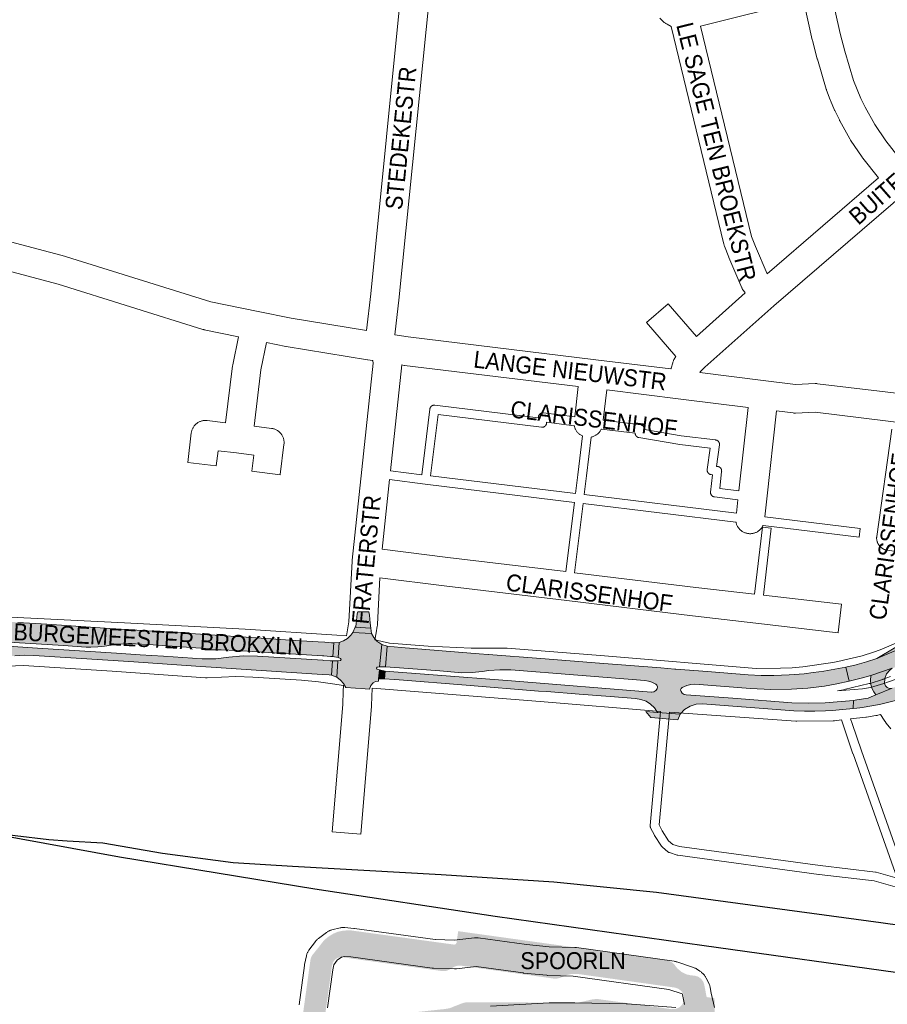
# Paper-space layout 'Layout1' of a CAD drawing. Header units: metres. Extents: x 123097 to 144122, y 392739 to 407589.
# Tile 231 of 256: x 133553 to 133947, y 396881 to 397327. Entities that reach past the tile are written whole.
import ezdxf
from ezdxf.enums import TextEntityAlignment as Align

# ---------------------------------------------------------------- set-up
doc = ezdxf.new("R2010")
doc.units = ezdxf.units.M
doc.header["$MEASUREMENT"] = 0
for name, color, linetype, lineweight in [('gs-anno-wegen algemeen tekst', 7, 'Continuous', 0), ('gs-knt-paden', 7, 'Continuous', 0), ('gs-knt-spoorlijn', 7, 'Continuous', 30), ('gs-knt-wegen algemeen', 7, 'Continuous', 0), ('ir-ARC-asfalt-hoofdwegen-te inspecteren', 5, 'Continuous', 0), ('ir-ARC-beton-hoofdwegen-te inspecteren', 253, 'Continuous', 0)]:
    doc.layers.add(name, color=color, linetype=linetype, lineweight=lineweight)
doc.styles.add('Style-Arial', font='arial.ttf')

psp = doc.layouts.get("Layout1")

# ---------------------------------------------------------------- hatches: boundary and pattern name
at = {"layer": 'ir-ARC-asfalt-hoofdwegen-te inspecteren', "linetype": 'Continuous', "lineweight": 13}
for points in [[(133939.543, 397029.882), (133949.203, 397033.097), (133949.76, 397033.282), (133958.866, 397037.085), (133964.786, 397039.631), (133980.463, 397046.423), (133981.467, 397046.785), (133988.227, 397049.135), (133990.155, 397049.587), (133992.127, 397049.774), (133991.935, 397050.255), (133994.968, 397051.075), (133998.125, 397051.179), (134004.67, 397052.888), (134008.948, 397053.691), (134013.972, 397054.101), (134020.311, 397054.338), (134026.654, 397054.31), (134030.836, 397053.933), (134033.193, 397053.721), (134046.593, 397051.949), (134083.653, 397046.934), (134102.296, 397044.405), (134175.954, 397034.393), (134178.899, 397033.635), (134179.836, 397033.312), (134180.851, 397039.989), (134179.81, 397040.109), (134176.885, 397040.48), (134172.99, 397040.996), (134167.98, 397041.67), (134163.25, 397042.338), (134153.086, 397043.742), (134122.466, 397047.912), (134107.156, 397049.942), (134043.911, 397058.605), (134035.544, 397059.698), (134026.477, 397060.731), (134017.467, 397060.992), (134008.466, 397060.494), (133999.54, 397059.239), (133988.492, 397057.032), (133942.286, 397037.519), (133937.508, 397036.083), (133933.355, 397034.885), (133932.842, 397034.749), (133928.094, 397033.678), (133929.604, 397027.201), (133934.586, 397028.397), (133935.716, 397028.782)], [(133705.562, 397051.942), (133705.475, 397051.759), (133712.534, 397051.368), (133712.264, 397053.557), (133711.847, 397057.24), (133711.626, 397058.68), (133706.594, 397058.767), (133706.387, 397057.765), (133705.818, 397053.235), (133705.684, 397052.219), (133705.644, 397052.07)], [(133950.143, 397042.25), (133942.286, 397037.519), (133988.492, 397057.032), (133976.354, 397054.608), (133958.917, 397047.066), (133956.014, 397045.786)], [(133792.441, 397022.498), (133807.07, 397021.36), (133821.24, 397020.285), (133832.739, 397019.343), (133835.163, 397019.005), (133837.459, 397018.16), (133839.524, 397016.846), (133841.262, 397015.122), (133842.593, 397013.069), (133852.934, 397012.351), (133854.975, 397014.393), (133857.438, 397015.9), (133860.185, 397016.79), (133863.064, 397017.011), (133900.621, 397014.138), (133904.602, 397013.81), (133909.332, 397013.591), (133914.068, 397013.594), (133918.879, 397013.818), (133921.99, 397014.018), (133926.769, 397014.399), (133931.541, 397014.818), (133931.66, 397018.551), (133918.824, 397017.467), (133911.238, 397017.203), (133903.65, 397017.416), (133876.922, 397019.511), (133855.685, 397021.123), (133854.726, 397021.266), (133853.897, 397021.769), (133853.328, 397022.555), (133853.207, 397022.899), (133853.14, 397023.254), (133853.339, 397023.96), (133853.889, 397024.446), (133856.047, 397025.369), (133857.842, 397025.755), (133859.676, 397025.833), (133884.934, 397023.893), (133894.179, 397023.479), (133903.431, 397023.666), (133910.963, 397024.119), (133918.449, 397025.059), (133924.047, 397026.021), (133929.604, 397027.201), (133928.094, 397033.678), (133918.19, 397031.822), (133915.85, 397031.462), (133913.383, 397031.137), (133909.234, 397030.635), (133902.375, 397030.12), (133895.501, 397029.863), (133889.654, 397029.866), (133883.815, 397030.174), (133865.383, 397031.615), (133850.939, 397032.709), (133850.542, 397032.752), (133844.234, 397033.239), (133816.315, 397035.414), (133789.652, 397037.525), (133765.909, 397039.361), (133765.742, 397039.374), (133761.638, 397039.701), (133726.345, 397042.51), (133719.976, 397043.102), (133719.168, 397033.797), (133725.556, 397033.33), (133743.891, 397031.945), (133753.804, 397031.092), (133758.478, 397031.193), (133763.13, 397031.65), (133766.126, 397032.076), (133771.11, 397032.457), (133776.108, 397032.373), (133836.907, 397027.58), (133838.55, 397027.269), (133840.138, 397026.746), (133841.035, 397026.343), (133841.903, 397025.869), (133842.416, 397025.4), (133842.667, 397024.752), (133842.461, 397023.807), (133841.965, 397022.976), (133841.028, 397022.418), (133839.945, 397022.292), (133839.784, 397022.305), (133776.347, 397027.338), (133740.773, 397030.093), (133719.053, 397031.821), (133718.652, 397028.31), (133723.067, 397028.006), (133725.323, 397027.805), (133755.761, 397025.409), (133788.642, 397022.793)], [(133939.389, 397027.549), (133939.509, 397025.756), (133940.014, 397024.031), (133940.881, 397022.456), (133941.715, 397021.047), (133949.139, 397024.063), (133948.022, 397023.978), (133946.969, 397024.364), (133946.171, 397025.15), (133945.769, 397026.196), (133945.844, 397028.431), (133946.645, 397030.519), (133948.084, 397032.231), (133949.203, 397033.097), (133939.543, 397029.882)], [(133837.316, 397013.482), (133839.613, 397010.796), (133851.922, 397009.777), (133852.934, 397012.351), (133842.593, 397013.069)]]:
    psp.add_hatch(color=5, dxfattribs=at).paths.add_polyline_path(points, flags=0)
at = {"layer": 'ir-ARC-asfalt-hoofdwegen-te inspecteren', "linetype": 'Continuous', "lineweight": 13, "extrusion": (0, 0, -1)}
for points in [[(-133613.754, 397043.698), (-133637.418, 397042.136), (-133637.404, 397041.464), (-133644.58, 397041.48), (-133651.75, 397041.211), (-133690.517, 397038.718), (-133691.228, 397038.689), (-133694.227, 397038.501), (-133695.234, 397038.383), (-133695.733, 397044.71), (-133694.726, 397044.722), (-133691.697, 397044.954), (-133688.585, 397045.111), (-133678.333, 397045.76), (-133658.149, 397047.07), (-133639.526, 397048.278), (-133624.11, 397049.297), (-133608.695, 397050.289), (-133596.255, 397051.07), (-133565.429, 397053.103), (-133552.266, 397053.953), (-133552.119, 397053.962), (-133548.659, 397054.253), (-133545.615, 397054.514), (-133544.616, 397054.578), (-133544.112, 397045.236), (-133545.047, 397045.175), (-133548.054, 397044.978), (-133560.519, 397044.212), (-133572.957, 397043.384), (-133583.217, 397042.729), (-133584.427, 397042.71), (-133585.403, 397042.721), (-133588.535, 397042.811), (-133591.647, 397043.17), (-133596.564, 397043.91), (-133602.523, 397044.314), (-133604.086, 397044.292), (-133605.644, 397044.217)], [(-134010.67, 397044.347), (-134003.251, 397042.366), (-134003.118, 397042.831), (-134004.283, 397044.62), (-134005.048, 397046.613), (-134005.376, 397048.723), (-134005.255, 397050.854), (-134004.67, 397052.888), (-133998.125, 397051.179), (-133998.939, 397050.94), (-133999.566, 397050.369), (-133999.881, 397049.582), (-133999.962, 397047.894), (-133999.509, 397046.266), (-133998.568, 397044.862), (-133997.456, 397043.868), (-133996.516, 397043.281), (-133994.804, 397042.594), (-133989.934, 397040.728), (-133988.049, 397039.959), (-133980.438, 397036.701), (-133968.044, 397031.347), (-133964.16, 397029.748), (-133961.32, 397028.687), (-133956.554, 397027.086), (-133949.139, 397024.063), (-133941.715, 397021.047), (-133938.622, 397019.77), (-133938.342, 397019.56), (-133933.217, 397018.719), (-133931.66, 397018.551), (-133931.541, 397014.818), (-133933.177, 397014.969), (-133934.442, 397015.093), (-133935.557, 397015.284), (-133943.466, 397016.69), (-133951.362, 397018.669), (-133961.051, 397021.63), (-133967.709, 397024.125), (-133974.264, 397026.88), (-133982.162, 397030.311), (-133986.68, 397032.334), (-133994.57, 397035.503), (-134004.078, 397038.642), (-134013.779, 397041.124), (-134014.206, 397041.218), (-134015.438, 397041.479), (-134018.626, 397042.028), (-134020.039, 397042.29), (-134028.624, 397043.439), (-134030.78, 397043.645), (-134032.936, 397043.827), (-134035.442, 397043.939), (-134037.954, 397044.016), (-134046.26, 397043.996), (-134053.874, 397043.491), (-134061.45, 397042.585), (-134109.875, 397036.035), (-134125.966, 397033.834), (-134126.969, 397033.675), (-134129.215, 397033.416), (-134129.884, 397033.058), (-134132.472, 397030.049), (-134134.81, 397029.768), (-134135.732, 397029.619), (-134139.729, 397029.079), (-134143.872, 397028.519), (-134151.707, 397027.461), (-134155.84, 397026.898), (-134174.569, 397024.339), (-134177.487, 397023.926), (-134178.473, 397023.749), (-134179.41, 397030.054), (-134178.383, 397030.201), (-134175.438, 397030.648), (-134101.764, 397040.651), (-134083.109, 397043.184), (-134057.194, 397046.702), (-134048.202, 397047.578), (-134039.17, 397047.8), (-134030.146, 397047.367), (-134018.351, 397045.91)], [(-133697.029, 397029.02), (-133698.727, 397027.746), (-133700.134, 397026.156), (-133701.191, 397024.315), (-133709.981, 397023.791), (-133711.9, 397023.668), (-133712.449, 397025.284), (-133713.6, 397026.543), (-133714.708, 397027.11), (-133715.934, 397027.323), (-133716.018, 397028.358), (-133716.386, 397032.332), (-133715.277, 397032.686), (-133715.034, 397033.207), (-133715.419, 397033.633), (-133716.495, 397033.795), (-133717.487, 397043.913), (-133715.272, 397045.391), (-133713.914, 397047.018), (-133712.872, 397048.863), (-133704.354, 397049.414), (-133703.451, 397048.127), (-133701.922, 397046.681), (-133700.152, 397045.541), (-133698.202, 397044.747), (-133697.699, 397037.929), (-133698.794, 397037.528), (-133699.055, 397037.041), (-133698.725, 397036.597), (-133697.61, 397036.442)], [(-133607.838, 397039.272), (-133597.067, 397039.921), (-133561.125, 397042.271), (-133547.939, 397043.177), (-133544.924, 397043.384), (-133543.996, 397043.448), (-133543.545, 397037.507), (-133544.502, 397037.675), (-133546.054, 397038.015), (-133547.616, 397038.307), (-133549.235, 397038.558), (-133550.858, 397038.757), (-133555.197, 397039.034), (-133559.543, 397038.945), (-133593.192, 397036.741), (-133604.999, 397035.968), (-133633.123, 397034.102), (-133644.538, 397033.368), (-133655.951, 397032.605), (-133685.708, 397030.665), (-133690.592, 397030.34), (-133693.615, 397030.14), (-133694.597, 397029.912), (-133695.096, 397036.465), (-133694.111, 397036.51), (-133691.076, 397036.71), (-133690.666, 397036.746), (-133661.01, 397038.628), (-133654.554, 397038.715), (-133648.126, 397038.115), (-133642.198, 397037.459), (-133639.078, 397037.334), (-133635.957, 397037.443), (-133618.378, 397038.586)]]:
    psp.add_hatch(color=5, dxfattribs=at).paths.add_polyline_path(points, flags=0)
at = {"layer": 'ir-ARC-beton-hoofdwegen-te inspecteren', "linetype": 'Continuous', "lineweight": 13}
h = psp.add_hatch(color=252, dxfattribs=at)
h.paths.add_polyline_path([(133689.092, 396849.169), (133682.59, 396850.06), (133683.308, 396851.709), (133683.769, 396852.957), (133683.819, 396853.139), (133683.972, 396853.631), (133684.195, 396854.518), (133684.388, 396855.411), (133684.622, 396856.771), (133684.532, 396857.349), (133684.065, 396857.702), (133683.576, 396857.674), (133683.2, 396857.359), (133682.83, 396856.459), (133682.477, 396855.659), (133682.094, 396854.865), (133681.684, 396854.084), (133681.568, 396853.841), (133681.02, 396852.893), (133680.447, 396851.959), (133679.473, 396850.483), (133671.68, 396851.566), (133673.493, 396853.037), (133675.11, 396854.72), (133677.057, 396857.373), (133678.609, 396860.275), (133679.137, 396861.559), (133680.018, 396864.463), (133680.512, 396867.458), (133680.523, 396867.576), (133683.438, 396888.682), (133684.535, 396896.73), (133685.102, 396900.758), (133685.24, 396901.368), (133685.445, 396901.959), (133685.965, 396902.935), (133686.667, 396903.79), (133687.291, 396904.576), (133687.623, 396905.03), (133687.907, 396905.515), (133688.028, 396905.411), (133690.301, 396908.384), (133691.366, 396909.705), (133692.507, 396910.661), (133693.695, 396911.558), (133695.537, 396912.676), (133697.531, 396913.494), (133700.011, 396914.049), (133702.551, 396914.143), (133702.573, 396914.253), (133705.832, 396913.81), (133736.159, 396909.636), (133745.948, 396908.289), (133750.373, 396907.692), (133751.105, 396907.911), (133751.466, 396908.591), (133751.777, 396910.928), (133752.157, 396913.783), (133846.993, 396900.588), (133847.161, 396900.552), (133848.932, 396899.897), (133850.294, 396898.683), (133851.285, 396897.337), (133851.687, 396896.869), (133853.753, 396895.154), (133855.698, 396894.219), (133857.799, 396893.729), (133859.093, 396893.632), (133859.713, 396893.569), (133861.159, 396893.103), (133862.404, 396892.231), (133863.38, 396890.953), (133863.908, 396889.435), (133864.957, 396883.87), (133868.521, 396883.398), (133868.736, 396871.739), (133862.71, 396871.87), (133862.325, 396872.482), (133861.63, 396872.685), (133860.976, 396872.377), (133860.747, 396872.141), (133858.096, 396869.984), (133855.029, 396868.475), (133851.703, 396867.692), (133848.285, 396867.675), (133840.105, 396868.668), (133825.512, 396869.747), (133810.887, 396870.234), (133798.632, 396870.029), (133786.394, 396869.356), (133770.227, 396867.928), (133757.889, 396866.793), (133741.844, 396865.293), (133740.483, 396865.194), (133698.569, 396861.231), (133696.935, 396861.064), (133694.939, 396860.63), (133693.122, 396859.695), (133691.607, 396858.324), (133690.419, 396856.436), (133689.811, 396854.289), (133689.508, 396852.19)])
h.paths.add_polyline_path([(133695.619, 396873.015), (133694.526, 396873.044), (133693.502, 396873.424), (133692.654, 396874.114), (133692.041, 396875.119), (133691.815, 396876.273), (133692.003, 396877.435), (133694.86, 396897.988), (133695.285, 396899.599), (133696.29, 396900.928), (133697.518, 396901.695), (133698.931, 396902.012), (133700.369, 396901.842), (133744.587, 396895.718), (133745.691, 396895.649), (133746.789, 396895.79), (133748.097, 396896.256), (133749.257, 396897.019), (133750.374, 396897.639), (133751.591, 396898.027), (133752.937, 396898.169), (133754.283, 396898.028), (133795.884, 396892.218), (133796.219, 396892.207), (133796.554, 396892.218), (133797.02, 396892.271), (133797.478, 396892.368), (133798.569, 396892.663), (133801.931, 396893.965), (133803.88, 396894.414), (133806.433, 396894.363), (133846.639, 396888.739), (133850.555, 396888.176), (133852.052, 396887.698), (133853.326, 396886.777), (133854.165, 396885.663), (133854.663, 396884.36), (133854.78, 396882.97), (133854.476, 396881.535), (133853.755, 396880.258), (133852.683, 396879.256), (133850.972, 396878.49), (133849.102, 396878.373), (133815.724, 396882.948), (133813.835, 396882.919), (133812.96, 396882.792), (133807.441, 396881.519), (133806.821, 396881.41), (133804.892, 396881.305), (133756.944, 396881.546), (133756.346, 396881.52), (133755.751, 396881.463), (133755.105, 396881.365), (133754.465, 396881.231), (133749.874, 396879.45), (133749.103, 396879.117), (133748.307, 396878.849), (133746.468, 396878.488)], flags=16)

# ---------------------------------------------------------------- linework, layer by layer
at = {"layer": 'gs-anno-wegen algemeen tekst', "color": 7, "linetype": 'Continuous', "flags": 128}
psp.add_lwpolyline([(133967.191, 397083.874), (133946.88, 397086.733), (133946.613, 397086.777), (133946.349, 397086.834), (133946.088, 397086.905), (133945.83, 397086.987), (133945.577, 397087.083), (133945.329, 397087.191), (133945.087, 397087.31), (133944.85, 397087.442), (133944.621, 397087.585), (133944.399, 397087.739), (133944.184, 397087.904), (133943.978, 397088.079), (133943.781, 397088.264), (133943.593, 397088.459), (133943.415, 397088.662), (133943.247, 397088.874), (133943.089, 397089.094), (133942.943, 397089.321), (133942.808, 397089.556), (133942.685, 397089.796), (133942.573, 397090.043), (133942.474, 397090.294), (133942.387, 397090.55), (133942.313, 397090.81), (133942.252, 397091.074), (133942.204, 397091.34), (133942.169, 397091.608), (133942.147, 397091.878), (133942.138, 397092.148), (133942.143, 397092.418), (133942.161, 397092.688), (133942.192, 397092.957), (133949.036, 397141.584, -0.3697914)], format="xyb", dxfattribs=at)
at = {"layer": 'gs-knt-paden', "color": 7, "linetype": 'Continuous', "flags": 128}
for points in [[(133721.435, 397122.725), (133735.666, 397120.976), (133739.312, 397150.772), (133739.326, 397150.867), (133739.344, 397150.961), (133739.367, 397151.054), (133739.394, 397151.145), (133739.426, 397151.236), (133739.462, 397151.324), (133739.501, 397151.411), (133739.546, 397151.496), (133739.594, 397151.579), (133739.646, 397151.659), (133739.701, 397151.737), (133739.761, 397151.812), (133739.823, 397151.884), (133739.89, 397151.953), (133739.959, 397152.019), (133740.032, 397152.082), (133740.107, 397152.14), (133740.185, 397152.196), (133740.266, 397152.247), (133740.349, 397152.295), (133740.434, 397152.338), (133740.521, 397152.378), (133740.61, 397152.413), (133740.7, 397152.444), (133740.792, 397152.471), (133740.885, 397152.493), (133740.979, 397152.511), (133741.074, 397152.524), (133741.169, 397152.533), (133741.265, 397152.538), (133741.36, 397152.537), (133741.456, 397152.532), (133741.547, 397152.523), (133741.551, 397152.523), (133741.555, 397152.522)], [(133741.555, 397152.522), (133788.535, 397146.773), (133788.592, 397147.238), (133788.606, 397147.333), (133788.624, 397147.427), (133788.647, 397147.52), (133788.674, 397147.611), (133788.706, 397147.702), (133788.742, 397147.79), (133788.781, 397147.877), (133788.826, 397147.962), (133788.874, 397148.045), (133788.926, 397148.125), (133788.981, 397148.203), (133789.041, 397148.278), (133789.103, 397148.35), (133789.17, 397148.419), (133789.239, 397148.485), (133789.312, 397148.547), (133789.387, 397148.606), (133789.465, 397148.662), (133789.546, 397148.713), (133789.629, 397148.761), (133789.714, 397148.804), (133789.801, 397148.844), (133789.89, 397148.879), (133789.98, 397148.91), (133790.072, 397148.937), (133790.165, 397148.959), (133790.259, 397148.977), (133790.354, 397148.99), (133790.449, 397148.999), (133790.545, 397149.004), (133790.64, 397149.003), (133790.736, 397148.998), (133790.831, 397148.989), (133805.055, 397147.248)], [(133804.89, 397143.219), (133792.338, 397144.755), (133792.281, 397144.29), (133792.267, 397144.195), (133792.249, 397144.101), (133792.226, 397144.008), (133792.199, 397143.917), (133792.167, 397143.826), (133792.131, 397143.738), (133792.092, 397143.651), (133792.047, 397143.566), (133791.999, 397143.483), (133791.947, 397143.403), (133791.892, 397143.325), (133791.832, 397143.25), (133791.77, 397143.178), (133791.703, 397143.109), (133791.634, 397143.043), (133791.561, 397142.98), (133791.486, 397142.922), (133791.408, 397142.866), (133791.327, 397142.815), (133791.244, 397142.767), (133791.159, 397142.724), (133791.072, 397142.684), (133790.983, 397142.649), (133790.893, 397142.618), (133790.801, 397142.591), (133790.708, 397142.569), (133790.614, 397142.551), (133790.519, 397142.538), (133790.424, 397142.529), (133790.328, 397142.524), (133790.233, 397142.525), (133790.137, 397142.53), (133790.042, 397142.539), (133743.058, 397148.289), (133739.656, 397120.486), (133805.393, 397112.41), (133806.445, 397120.981), (133808.546, 397138.553)], [(133817.979, 397145.667), (133835.024, 397143.58), (133835.122, 397143.566), (133835.219, 397143.547), (133835.314, 397143.523), (133835.409, 397143.494), (133835.502, 397143.461), (133835.593, 397143.423), (133835.682, 397143.381), (133835.769, 397143.335), (133835.854, 397143.284), (133835.936, 397143.229), (133836.015, 397143.171), (133836.091, 397143.108), (133836.165, 397143.042), (133836.234, 397142.972), (133836.301, 397142.899), (133836.363, 397142.823), (133836.422, 397142.744), (133836.477, 397142.662), (133836.528, 397142.577), (133836.575, 397142.491), (133836.617, 397142.401), (133836.655, 397142.31), (133836.688, 397142.217), (133836.717, 397142.123), (133836.741, 397142.027), (133836.76, 397141.931), (133836.775, 397141.833), (133836.784, 397141.735), (133836.789, 397141.636), (133836.789, 397141.538), (133836.785, 397141.442), (133853.376, 397138.648), (133869.046, 397136.73), (133869.142, 397136.716), (133869.236, 397136.698), (133869.33, 397136.674), (133869.422, 397136.647), (133869.513, 397136.615), (133869.602, 397136.579), (133869.69, 397136.538), (133869.775, 397136.494), (133869.858, 397136.445), (133869.939, 397136.392), (133870.017, 397136.336), (133870.093, 397136.276), (133870.165, 397136.212), (133870.234, 397136.145), (133870.3, 397136.075), (133870.363, 397136.001), (133870.422, 397135.925), (133870.477, 397135.846), (133870.528, 397135.764), (133870.576, 397135.681), (133870.619, 397135.594), (133870.658, 397135.506), (133870.693, 397135.416), (133870.723, 397135.325), (133870.749, 397135.232), (133870.771, 397135.138), (133870.788, 397135.044), (133870.801, 397134.948), (133870.809, 397134.852), (133870.812, 397134.755), (133870.811, 397134.659), (133870.805, 397134.563), (133870.794, 397134.467), (133869.488, 397124.761), (133870.025, 397124.695), (133870.121, 397124.681), (133870.217, 397124.662), (133870.311, 397124.638), (133870.405, 397124.61), (133870.497, 397124.578), (133870.587, 397124.541), (133870.676, 397124.499), (133870.762, 397124.454), (133870.846, 397124.404), (133870.927, 397124.35), (133871.006, 397124.293), (133871.082, 397124.231), (133871.155, 397124.166), (133871.224, 397124.098), (133871.29, 397124.026), (133871.353, 397123.951), (133871.412, 397123.874), (133871.467, 397123.793), (133871.518, 397123.71), (133871.565, 397123.624), (133871.608, 397123.536), (133871.646, 397123.447), (133871.68, 397123.355), (133871.71, 397123.262), (133871.735, 397123.168), (133871.755, 397123.073), (133871.771, 397122.976), (133871.782, 397122.879), (133871.788, 397122.782), (133871.79, 397122.684), (133871.787, 397122.587), (133871.779, 397122.49), (133870.955, 397114.662), (133879.626, 397113.601)], [(133879.17, 397109.607), (133868.505, 397110.912), (133868.408, 397110.926), (133868.313, 397110.945), (133868.218, 397110.968), (133868.124, 397110.996), (133868.032, 397111.029), (133867.942, 397111.066), (133867.854, 397111.107), (133867.767, 397111.153), (133867.683, 397111.203), (133867.602, 397111.256), (133867.523, 397111.314), (133867.447, 397111.375), (133867.374, 397111.441), (133867.305, 397111.509), (133867.239, 397111.581), (133867.176, 397111.656), (133867.117, 397111.733), (133867.062, 397111.814), (133867.011, 397111.897), (133866.964, 397111.983), (133866.921, 397112.07), (133866.883, 397112.16), (133866.849, 397112.252), (133866.819, 397112.345), (133866.794, 397112.439), (133866.774, 397112.534), (133866.758, 397112.631), (133866.747, 397112.728), (133866.741, 397112.825), (133866.739, 397112.923), (133866.742, 397113.02), (133866.75, 397113.117), (133867.574, 397120.945), (133866.98, 397121.018), (133866.885, 397121.032), (133866.791, 397121.051), (133866.697, 397121.074), (133866.605, 397121.101), (133866.514, 397121.133), (133866.424, 397121.169), (133866.337, 397121.21), (133866.252, 397121.254), (133866.168, 397121.303), (133866.088, 397121.356), (133866.009, 397121.412), (133865.934, 397121.472), (133865.862, 397121.536), (133865.792, 397121.603), (133865.727, 397121.673), (133865.664, 397121.747), (133865.605, 397121.823), (133865.55, 397121.902), (133865.499, 397121.984), (133865.451, 397122.067), (133865.408, 397122.154), (133865.369, 397122.242), (133865.334, 397122.332), (133865.304, 397122.423), (133865.277, 397122.516), (133865.256, 397122.61), (133865.239, 397122.705), (133865.226, 397122.8), (133865.218, 397122.896), (133865.215, 397122.993), (133865.216, 397123.089), (133865.222, 397123.185), (133865.233, 397123.281), (133866.539, 397132.987), (133852.843, 397134.663), (133852.753, 397134.676), (133834.225, 397137.796), (133834.131, 397137.814), (133834.038, 397137.837), (133833.946, 397137.864), (133833.856, 397137.895), (133833.767, 397137.931), (133833.68, 397137.971), (133833.594, 397138.015), (133833.511, 397138.063), (133833.431, 397138.114), (133833.353, 397138.17), (133833.278, 397138.229), (133833.205, 397138.292), (133833.136, 397138.358), (133833.07, 397138.428), (133833.007, 397138.5), (133832.948, 397138.576), (133832.893, 397138.654), (133832.841, 397138.735), (133832.793, 397138.818), (133832.75, 397138.903), (133832.71, 397138.99), (133832.674, 397139.079), (133832.643, 397139.17), (133832.616, 397139.262), (133832.594, 397139.355), (133832.576, 397139.449), (133832.563, 397139.544), (133832.554, 397139.639), (133832.55, 397139.735), (133832.55, 397139.832), (133817.178, 397141.715)], [(133812.539, 397138.075), (133810.436, 397120.5), (133809.383, 397111.921), (133878.449, 397103.482)], [(133801.043, 397076.965), (133804.903, 397108.42), (133737.172, 397116.741), (133721.007, 397118.727)], [(133878.288, 397099.452), (133808.893, 397107.931), (133805.033, 397076.484)], [(133934.233, 397092.616), (133934.23, 397092.616), (133890.576, 397097.95)], [(133953.762, 396933.066), (133940.953, 396936.601), (133915.995, 396939.576), (133915.963, 396939.58), (133851.96, 396948.263), (133851.877, 396948.276), (133851.795, 396948.293), (133851.713, 396948.313), (133851.633, 396948.336), (133848.108, 396949.433), (133848.024, 396949.461), (133847.94, 396949.494), (133847.858, 396949.529), (133847.778, 396949.569), (133847.7, 396949.612), (133847.623, 396949.658), (133847.549, 396949.708), (133847.477, 396949.761), (133847.408, 396949.818), (133844.908, 396951.933), (133844.837, 396951.996), (133844.769, 396952.062), (133844.705, 396952.132), (133844.643, 396952.204), (133844.585, 396952.28), (133844.531, 396952.357), (133841.352, 396957.161), (133841.309, 396957.228), (133841.269, 396957.298), (133841.231, 396957.369), (133839.555, 396960.71), (133839.516, 396960.794), (133839.48, 396960.88), (133839.448, 396960.967), (133839.42, 396961.056), (133839.397, 396961.146), (133839.377, 396961.237), (133839.362, 396961.329), (133839.351, 396961.421), (133839.344, 396961.514), (133839.342, 396961.607), (133839.344, 396961.7), (133839.35, 396961.792), (133843.881, 397011.744), (133844.036, 397013.455)], [(133848.045, 397013.143), (133847.885, 397011.38), (133843.406, 396962), (133844.771, 396959.279), (133847.725, 396954.816), (133849.693, 396953.15), (133852.667, 396952.224), (133916.487, 396943.566), (133941.58, 396940.575), (133941.655, 396940.564), (133941.729, 396940.551), (133941.803, 396940.535), (133941.877, 396940.517), (133951.428, 396937.881), (133931.416, 396994.32), (133931.405, 396994.35), (133926.234, 397009.695)], [(133948.647, 397005.649), (133946.452, 397008.198), (133946.404, 397008.256), (133946.358, 397008.316), (133946.314, 397008.378), (133946.273, 397008.441), (133945.568, 397009.563), (133943.92, 397012.188)], [(133930.322, 397010.152), (133931.04, 397008.021), (133935.21, 396995.649), (133956.285, 396936.214)]]:
    psp.add_lwpolyline(points, dxfattribs=at)
for points in [[(133891.373, 397101.903), (133934.713, 397096.606), (133934.717, 397096.606, -0.3995514), (133934.726, 397096.595), (133934.725, 397096.591), (133934.24, 397092.624, -0.2817652), (133934.233, 397092.616)], [(133886.735, 397066.811), (133890.306, 397097.209, -0.3685751), (133890.316, 397097.217), (133894.286, 397096.751), (133894.289, 397096.751, -0.399524), (133894.298, 397096.74), (133894.297, 397096.735), (133890.729, 397066.35)]]:
    psp.add_lwpolyline(points, format="xyb", dxfattribs=at)
at = {"layer": 'gs-knt-spoorlijn', "color": 7, "linetype": 'Continuous', "flags": 128}
for points in [[(126023.424, 398789.468), (133158.298, 397044.421), (133349.389, 396997.95), (133420.377, 396981.856), (133498.126, 396966.094), (133524.4, 396961.056), (133598.384, 396947.499), (133687.152, 396932.951), (133768.982, 396920.642), (133863.799, 396907.275), (133969.45, 396892.641)], [(133535.671, 396958.991), (133566.376, 396955.382), (133574.647, 396954.855), (133590.903, 396953.918), (133617.937, 396949.251), (133650.052, 396945.016), (133676.966, 396943.324), (133744.382, 396939.512), (133795.524, 396936.146), (133842.218, 396931.429), (133943.983, 396917.663), (134027.986, 396905.867)]]:
    psp.add_lwpolyline(points, dxfattribs=at)
at = {"layer": 'gs-knt-wegen algemeen', "color": 7, "linetype": 'Continuous', "flags": 128}
for points in [[(133710.569, 397186.371), (133712.505, 397203.056), (133726.792, 397345.765)], [(133739.116, 397338.163), (133725.456, 397201.707), (133725.445, 397201.605), (133723.448, 397184.411)], [(133921.325, 397340.298), (133925.584, 397321.298), (133927.735, 397313.212), (133931.711, 397299.924), (133933.254, 397295.835), (133935.001, 397291.737), (133936.894, 397287.774), (133941.267, 397279.941), (133946.278, 397272.527), (133952.824, 397264.186)], [(133908.895, 397336.224), (133862.238, 397324.598)], [(133942.958, 397255.667), (133935.893, 397264.671), (133935.753, 397264.855), (133935.621, 397265.044), (133930.324, 397272.879), (133930.174, 397273.112), (133930.034, 397273.352), (133925.425, 397281.608), (133925.327, 397281.79), (133925.235, 397281.975), (133923.193, 397286.25), (133923.079, 397286.503), (133921.223, 397290.856), (133921.12, 397291.112), (133919.449, 397295.543), (133919.372, 397295.757), (133919.303, 397295.973), (133915.232, 397309.576), (133915.178, 397309.769), (133912.969, 397318.076), (133912.908, 397318.325), (133908.895, 397336.224)], [(133882.453, 397203.458), (133881.632, 397204.592), (133881.465, 397204.834), (133881.31, 397205.082), (133881.165, 397205.338), (133881.033, 397205.6), (133880.912, 397205.867), (133875.115, 397219.528), (133875.05, 397219.688), (133873.053, 397224.765), (133872.95, 397225.045), (133872.86, 397225.329), (133872.784, 397225.617), (133848.874, 397324.472), (133847.005, 397325.408), (133846.739, 397325.548), (133846.48, 397325.702), (133846.229, 397325.866), (133845.985, 397326.043), (133845.749, 397326.23), (133845.523, 397326.428), (133845.306, 397326.637), (133843.769, 397328.182)], [(133862.238, 397324.598), (133885.333, 397229.114), (133887.135, 397224.534), (133892.392, 397212.145)], [(133961.502, 397254.478), (133956.167, 397249.858), (133895.465, 397197.612), (133864.144, 397169.719), (133862.143, 397167.785), (133861.975, 397167.59), (133861.828, 397167.357)], [(133892.392, 397212.145), (133942.958, 397255.667)], [(133541.355, 397228.705), (133574.05, 397219.953), (133574.302, 397219.879), (133639.809, 397199.475), (133661.343, 397195.071), (133676.386, 397191.994), (133710.569, 397186.371)], [(133723.448, 397184.411), (133729.517, 397183.491), (133814.723, 397173.176), (133814.73, 397173.174), (133814.738, 397173.174), (133848.757, 397168.971)], [(133701.426, 397047.83), (133702.546, 397054.146), (133703.971, 397081.786), (133703.999, 397082.143), (133713.571, 397171.611), (133713.373, 397172.605), (133713.299, 397172.766)], [(133726.575, 397170.768), (133721.435, 397122.725)], [(133806.704, 397161.031), (133727.856, 397170.577), (133727.662, 397170.604), (133726.575, 397170.768)], [(133861.828, 397167.357), (133891.798, 397163.655), (133891.802, 397163.655), (133891.806, 397163.654)], [(133891.806, 397163.654), (133905.334, 397161.983), (133914.205, 397162.319), (133914.46, 397162.324), (133914.716, 397162.319), (133914.971, 397162.303), (133915.225, 397162.278), (133957.584, 397157.203), (133957.629, 397157.197), (133986.931, 397153.479), (133987.154, 397153.447), (133998.303, 397151.636), (134013.778, 397149.714)], [(133805.055, 397147.248), (133806.704, 397161.031)], [(133819.628, 397159.451), (133817.979, 397145.667)], [(133883.826, 397151.521), (133853.258, 397155.296), (133819.628, 397159.451)], [(133879.626, 397113.601), (133883.826, 397151.521)], [(133896.749, 397149.925), (133892.337, 397110.095), (133892.332, 397110.051), (133891.373, 397101.903)], [(134186.635, 397115.721), (134081.835, 397128.365), (134018.686, 397135.984), (134018.675, 397135.986), (134018.664, 397135.987), (133996.577, 397138.731), (133996.337, 397138.765), (133985.179, 397140.577), (133956.013, 397144.278), (133914.185, 397149.289), (133905.302, 397148.953), (133905.041, 397148.948), (133904.779, 397148.954), (133904.518, 397148.97), (133904.258, 397148.997), (133896.749, 397149.925)], [(133808.546, 397138.553), (133808.263, 397138.692), (133807.988, 397138.845), (133807.72, 397139.01), (133807.461, 397139.189), (133807.21, 397139.379), (133806.97, 397139.582), (133806.739, 397139.795), (133806.519, 397140.02), (133806.31, 397140.255), (133806.112, 397140.5), (133805.927, 397140.755), (133805.754, 397141.017), (133805.594, 397141.288), (133805.447, 397141.567), (133805.314, 397141.852), (133805.195, 397142.143), (133805.09, 397142.439), (133805, 397142.741), (133804.924, 397143.046), (133804.89, 397143.219)], [(133817.178, 397141.715), (133817.119, 397141.587), (133816.973, 397141.308), (133816.814, 397141.037), (133816.642, 397140.773), (133816.458, 397140.518), (133816.261, 397140.273), (133816.053, 397140.037), (133815.833, 397139.811), (133815.604, 397139.597), (133815.363, 397139.394), (133815.114, 397139.202), (133814.855, 397139.023), (133814.588, 397138.856), (133814.313, 397138.703), (133814.032, 397138.563), (133813.743, 397138.437), (133813.45, 397138.325), (133813.15, 397138.227), (133812.847, 397138.144), (133812.539, 397138.075)], [(133721.007, 397118.727), (133717.626, 397087.124)], [(133878.449, 397103.482), (133879.17, 397109.607)], [(133885.018, 397094.195), (133885.014, 397094.195), (133885.011, 397094.195), (133884.7, 397094.186), (133884.385, 397094.193), (133884.071, 397094.214), (133883.759, 397094.251), (133883.449, 397094.303), (133883.141, 397094.37), (133882.837, 397094.451), (133882.538, 397094.547), (133882.243, 397094.658), (133881.954, 397094.782), (133881.672, 397094.921), (133881.396, 397095.073), (133881.128, 397095.238), (133880.869, 397095.415), (133880.618, 397095.606), (133880.377, 397095.807), (133880.146, 397096.021), (133879.925, 397096.245), (133879.716, 397096.48), (133879.518, 397096.725), (133879.332, 397096.978), (133879.159, 397097.241), (133878.998, 397097.512), (133878.851, 397097.79), (133878.717, 397098.074), (133878.597, 397098.365), (133878.492, 397098.662), (133878.401, 397098.963), (133878.325, 397099.268), (133878.288, 397099.452)], [(133890.576, 397097.95), (133890.522, 397097.832), (133890.377, 397097.553), (133890.219, 397097.281), (133890.047, 397097.017), (133889.863, 397096.762), (133889.667, 397096.516), (133889.459, 397096.28), (133889.24, 397096.054), (133889.011, 397095.839), (133888.771, 397095.635), (133888.522, 397095.443), (133888.263, 397095.264), (133887.997, 397095.097), (133887.722, 397094.943), (133887.441, 397094.802), (133887.153, 397094.676), (133886.859, 397094.563), (133886.56, 397094.465), (133886.257, 397094.381), (133885.95, 397094.312), (133885.64, 397094.258), (133885.328, 397094.219), (133885.018, 397094.195)], [(133717.626, 397087.124), (133747.404, 397083.434), (133801.043, 397076.965)], [(133716.613, 397074.13), (133715.528, 397053.072), (133715.509, 397052.803), (133715.479, 397052.536), (133715.437, 397052.27), (133714.903, 397049.26), (133714.902, 397049.257), (133714.901, 397049.252), (133714.326, 397046.005)], [(133924.692, 397049.274), (133924.689, 397049.274), (133887.227, 397053.651), (133858.611, 397056.907), (133858.567, 397056.912), (133801.466, 397063.8), (133745.835, 397070.509), (133745.813, 397070.511), (133716.613, 397074.13)], [(133805.033, 397076.484), (133860.105, 397069.841), (133886.735, 397066.811)], [(133529.032, 397058.803), (133541.157, 397056.685), (133542.748, 397056.562), (133600.622, 397053.773), (133600.652, 397053.772), (133655.412, 397050.883), (133655.503, 397050.878), (133697.149, 397048.097), (133701.426, 397047.83)], [(133714.326, 397046.005), (133721.062, 397044.544), (133738.537, 397043.094), (133758.086, 397042.282), (133773.924, 397042.282), (133774.182, 397042.277), (133774.44, 397042.262), (133818.581, 397038.753), (133818.602, 397038.751), (133887.496, 397033.053), (133898.471, 397033.113), (133903.805, 397033.337), (133908.678, 397033.767), (133922.188, 397035.688), (133924.539, 397036.128), (133935.592, 397038.745), (133940.732, 397040.365), (133943.777, 397041.503), (133959.752, 397048.24)], [(133700.087, 397025.363), (133695.128, 397026.065), (133688.692, 397026.978), (133681.022, 397027.751), (133658.984, 397029.041), (133651.241, 397029.317), (133638.225, 397028.789), (133637.98, 397028.784), (133637.736, 397028.788), (133637.492, 397028.801), (133595.017, 397031.873), (133554.78, 397034.362), (133544.006, 397033.972)], [(133948.464, 397029.356), (133945.133, 397028.11), (133944.971, 397028.052), (133944.808, 397027.998), (133939.278, 397026.256), (133939.051, 397026.189), (133938.822, 397026.13), (133927.388, 397023.422), (133927.084, 397023.358), (133924.441, 397022.863), (133935.708, 397023.855), (133939.392, 397024.43), (133945.345, 397026.167), (133957.867, 397030.602)], [(133844.036, 397013.455), (133789.411, 397018.069), (133717.01, 397023.738), (133713.074, 397024.036)], [(133926.234, 397009.695), (133922.985, 397009.331), (133922.772, 397009.311), (133922.558, 397009.298), (133922.344, 397009.292), (133905.93, 397009.082), (133905.659, 397009.084), (133905.389, 397009.097), (133848.045, 397013.143)], [(133943.92, 397012.188), (133942.636, 397011.814), (133942.366, 397011.741), (133942.092, 397011.68), (133941.816, 397011.631), (133937.576, 397010.969), (133937.295, 397010.931), (133930.322, 397010.152)], [(133679.912, 396880.425), (133682.356, 396898.186), (133682.391, 396898.413), (133682.435, 396898.64), (133683.262, 396902.566), (133683.333, 396902.87), (133683.42, 396903.17), (133683.52, 396903.465), (133683.634, 396903.755), (133683.763, 396904.04), (133683.904, 396904.318), (133684.059, 396904.589), (133684.227, 396904.852), (133684.407, 396905.107), (133687.408, 396909.145), (133687.601, 396909.392), (133687.805, 396909.629), (133688.021, 396909.856), (133688.247, 396910.073), (133688.484, 396910.278), (133688.73, 396910.472), (133692.421, 396913.237), (133692.659, 396913.407), (133692.904, 396913.566), (133693.156, 396913.714), (133693.415, 396913.851), (133693.68, 396913.976), (133693.95, 396914.089), (133694.224, 396914.189), (133694.503, 396914.277), (133694.786, 396914.353), (133698.557, 396915.27), (133698.857, 396915.335), (133699.159, 396915.386), (133699.464, 396915.423), (133699.77, 396915.446), (133700.077, 396915.454), (133700.384, 396915.448), (133700.69, 396915.427), (133704.752, 396915.054), (133705.039, 396915.021), (133741.796, 396909.986), (133741.8, 396909.985), (133741.803, 396909.985)], [(133741.803, 396909.985), (133750.377, 396909.705), (133759.628, 396910.786), (133759.902, 396910.812), (133760.176, 396910.827), (133760.452, 396910.83), (133760.727, 396910.821), (133761.001, 396910.801), (133761.274, 396910.769), (133783.26, 396907.73), (133793.526, 396906.726), (133805.182, 396906.365), (133805.415, 396906.353), (133805.649, 396906.334), (133805.881, 396906.305), (133850.265, 396900.104), (133850.56, 396900.056), (133850.853, 396899.994), (133851.143, 396899.919), (133851.429, 396899.831), (133859.041, 396897.285), (133859.339, 396897.177), (133859.631, 396897.055), (133859.917, 396896.919), (133860.196, 396896.769), (133860.467, 396896.606), (133861.69, 396895.829), (133861.94, 396895.662), (133862.181, 396895.484), (133862.414, 396895.295), (133862.638, 396895.096), (133863.377, 396894.406), (133863.591, 396894.198), (133863.795, 396893.98), (133863.988, 396893.753), (133864.171, 396893.518), (133864.343, 396893.274), (133864.503, 396893.022), (133864.652, 396892.764), (133864.789, 396892.499), (133866.043, 396889.928), (133866.164, 396889.664), (133866.274, 396889.396), (133866.371, 396889.123), (133866.456, 396888.846), (133866.529, 396888.565), (133866.589, 396888.281), (133867.091, 396885.622), (133868.561, 396879.193)], [(133854.894, 396880.554), (133853.957, 396885.007), (133853.812, 396885.305), (133847.869, 396887.293), (133804.427, 396893.362), (133792.906, 396893.719), (133792.69, 396893.729), (133792.475, 396893.747), (133781.864, 396894.784), (133781.606, 396894.814), (133760.314, 396897.758), (133751.405, 396896.717), (133751.164, 396896.693), (133750.922, 396896.679), (133750.68, 396896.673), (133750.438, 396896.677), (133741.037, 396896.984), (133740.813, 396896.995), (133740.589, 396897.014), (133740.367, 396897.04), (133703.416, 396902.102), (133700.579, 396902.362), (133699.159, 396902.017), (133697.293, 396900.619), (133695.708, 396898.486), (133695.223, 396896.182), (133692.863, 396879.037)], [(133766.856, 396879.728), (133793.521, 396881.186), (133793.697, 396881.193), (133793.873, 396881.196), (133804.976, 396881.201), (133805.073, 396881.2), (133828.406, 396880.864), (133828.613, 396880.858), (133828.819, 396880.845), (133851.054, 396879.107)]]:
    psp.add_lwpolyline(points, dxfattribs=at)
for points in [[(133713.299, 397172.766), (133711.125, 397173.085), (133711.016, 397173.102), (133674.148, 397179.167), (133673.901, 397179.213), (133665.14, 397181.005), (133662.654, 397168.576), (133659.533, 397142.971), (133667.416, 397142.005), (133667.732, 397141.958), (133668.045, 397141.896), (133668.355, 397141.819), (133668.661, 397141.726), (133668.962, 397141.619), (133669.257, 397141.497), (133669.546, 397141.36), (133669.828, 397141.21), (133670.102, 397141.046), (133670.368, 397140.868), (133670.625, 397140.678), (133670.872, 397140.476), (133671.109, 397140.262), (133671.335, 397140.036), (133671.55, 397139.799), (133671.753, 397139.552), (133671.943, 397139.296), (133672.121, 397139.03), (133672.286, 397138.756), (133672.437, 397138.475), (133672.573, 397138.186), (133672.696, 397137.891), (133672.804, 397137.59), (133672.897, 397137.284), (133672.975, 397136.975), (133673.037, 397136.661), (133673.084, 397136.345), (133673.116, 397136.027), (133673.132, 397135.708), (133673.132, 397135.389), (133673.117, 397135.069), (133673.086, 397134.752), (133671.401, 397120.995, -0.3688255), (133671.39, 397120.987), (133658.485, 397122.568, -0.3688268), (133658.477, 397122.578), (133659.371, 397129.873), (133651.492, 397130.838), (133643.145, 397131.861), (133642.301, 397124.982, -0.3688286), (133642.291, 397124.974), (133629.386, 397126.556, -0.3688295), (133629.378, 397126.566), (133631.013, 397139.906), (133631.06, 397140.222), (133631.122, 397140.535), (133631.199, 397140.846), (133631.292, 397141.151), (133631.399, 397141.452), (133631.521, 397141.748), (133631.658, 397142.036), (133631.808, 397142.318), (133631.972, 397142.593), (133632.15, 397142.858), (133632.34, 397143.115), (133632.542, 397143.362), (133632.757, 397143.599), (133632.982, 397143.825), (133633.219, 397144.04), (133633.466, 397144.243), (133633.722, 397144.433), (133633.988, 397144.611), (133634.262, 397144.776), (133634.543, 397144.927), (133634.832, 397145.063), (133635.127, 397145.186), (133635.428, 397145.294), (133635.734, 397145.387), (133636.044, 397145.465), (133636.357, 397145.527), (133636.673, 397145.574), (133636.991, 397145.606), (133637.31, 397145.622), (133637.629, 397145.622), (133637.949, 397145.607), (133638.266, 397145.576), (133646.61, 397144.554), (133649.76, 397170.398), (133649.795, 397170.643), (133649.838, 397170.887), (133652.384, 397183.614), (133636.881, 397186.784), (133636.668, 397186.831), (133636.458, 397186.885), (133636.249, 397186.947), (133570.556, 397207.409), (133540.346, 397215.497)], [(133848.757, 397168.971), (133848.798, 397169.153), (133848.858, 397169.377), (133849.548, 397171.795), (133849.639, 397172.087), (133849.743, 397172.374), (133849.861, 397172.657), (133849.992, 397172.933), (133850.135, 397173.203), (133850.291, 397173.465), (133851.008, 397174.609), (133837.64, 397190.07, -0.3769225), (133837.641, 397190.083), (133847.476, 397198.586, -0.3769222), (133847.489, 397198.585), (133860.319, 397183.747), (133882.453, 397203.458)], [(133890.729, 397066.35), (133926.196, 397062.206), (133926.199, 397062.206, -0.3995207), (133926.208, 397062.195), (133926.207, 397062.191), (133924.699, 397049.282, -0.2824616), (133924.692, 397049.274)], [(133707.967, 396957.776), (133707.964, 396957.775), (133695.008, 396958.859, -0.3840899), (133695, 396958.869), (133699.84, 397016.731), (133700.013, 397022.779), (133700.087, 397025.363)], [(133713.074, 397024.036), (133712.849, 397016.18), (133712.842, 397016.002), (133712.829, 397015.827), (133712.829, 397015.823), (133712.829, 397015.82), (133707.974, 396957.784, -0.300785), (133707.967, 396957.776)]]:
    psp.add_lwpolyline(points, format="xyb", dxfattribs=at)
at = {"layer": 'ir-ARC-asfalt-hoofdwegen-te inspecteren', "color": 5, "linetype": 'Continuous', "lineweight": 13}
for points in [[(133705.562, 397051.942), (133705.475, 397051.759), (133712.534, 397051.368), (133712.264, 397053.557), (133711.847, 397057.24), (133711.626, 397058.68), (133706.594, 397058.767), (133706.387, 397057.765), (133705.818, 397053.235), (133705.684, 397052.219), (133705.644, 397052.07)], [(133950.143, 397042.25), (133942.286, 397037.519), (133988.492, 397057.032), (133976.354, 397054.608), (133958.917, 397047.066), (133956.014, 397045.786)], [(133705.475, 397051.759), (133704.354, 397049.414), (133712.872, 397048.863), (133712.534, 397051.368)], [(133697.029, 397029.02), (133698.727, 397027.746), (133700.134, 397026.156), (133701.191, 397024.315), (133709.981, 397023.791), (133711.9, 397023.668), (133712.449, 397025.284), (133713.6, 397026.543), (133714.708, 397027.11), (133715.934, 397027.323), (133716.018, 397028.358), (133716.386, 397032.332), (133715.277, 397032.686), (133715.034, 397033.207), (133715.419, 397033.633), (133716.495, 397033.795), (133717.487, 397043.913), (133715.272, 397045.391), (133713.914, 397047.018), (133712.872, 397048.863), (133704.354, 397049.414), (133703.451, 397048.127), (133701.922, 397046.681), (133700.152, 397045.541), (133698.202, 397044.747), (133697.699, 397037.929), (133698.794, 397037.528), (133699.055, 397037.041), (133698.725, 397036.597), (133697.61, 397036.442)], [(133695.234, 397038.383), (133697.699, 397037.929), (133698.202, 397044.747), (133695.733, 397044.71)], [(133716.495, 397033.795), (133719.168, 397033.797), (133719.976, 397043.102), (133717.487, 397043.913)], [(133792.441, 397022.498), (133807.07, 397021.36), (133821.24, 397020.285), (133832.739, 397019.343), (133835.163, 397019.005), (133837.459, 397018.16), (133839.524, 397016.846), (133841.262, 397015.122), (133842.593, 397013.069), (133852.934, 397012.351), (133854.975, 397014.393), (133857.438, 397015.9), (133860.185, 397016.79), (133863.064, 397017.011), (133900.621, 397014.138), (133904.602, 397013.81), (133909.332, 397013.591), (133914.068, 397013.594), (133918.879, 397013.818), (133921.99, 397014.018), (133926.769, 397014.399), (133931.541, 397014.818), (133931.66, 397018.551), (133918.824, 397017.467), (133911.238, 397017.203), (133903.65, 397017.416), (133876.922, 397019.511), (133855.685, 397021.123), (133854.726, 397021.266), (133853.897, 397021.769), (133853.328, 397022.555), (133853.207, 397022.899), (133853.14, 397023.254), (133853.339, 397023.96), (133853.889, 397024.446), (133856.047, 397025.369), (133857.842, 397025.755), (133859.676, 397025.833), (133884.934, 397023.893), (133894.179, 397023.479), (133903.431, 397023.666), (133910.963, 397024.119), (133918.449, 397025.059), (133924.047, 397026.021), (133929.604, 397027.201), (133928.094, 397033.678), (133918.19, 397031.822), (133915.85, 397031.462), (133913.383, 397031.137), (133909.234, 397030.635), (133902.375, 397030.12), (133895.501, 397029.863), (133889.654, 397029.866), (133883.815, 397030.174), (133865.383, 397031.615), (133850.939, 397032.709), (133850.542, 397032.752), (133844.234, 397033.239), (133816.315, 397035.414), (133789.652, 397037.525), (133765.909, 397039.361), (133765.742, 397039.374), (133761.638, 397039.701), (133726.345, 397042.51), (133719.976, 397043.102), (133719.168, 397033.797), (133725.556, 397033.33), (133743.891, 397031.945), (133753.804, 397031.092), (133758.478, 397031.193), (133763.13, 397031.65), (133766.126, 397032.076), (133771.11, 397032.457), (133776.108, 397032.373), (133836.907, 397027.58), (133838.55, 397027.269), (133840.138, 397026.746), (133841.035, 397026.343), (133841.903, 397025.869), (133842.416, 397025.4), (133842.667, 397024.752), (133842.461, 397023.807), (133841.965, 397022.976), (133841.028, 397022.418), (133839.945, 397022.292), (133839.784, 397022.305), (133776.347, 397027.338), (133740.773, 397030.093), (133719.053, 397031.821), (133718.652, 397028.31), (133723.067, 397028.006), (133725.323, 397027.805), (133755.761, 397025.409), (133788.642, 397022.793)], [(133697.61, 397036.442), (133695.096, 397036.465), (133694.597, 397029.912), (133697.029, 397029.02)], [(133719.053, 397031.821), (133716.386, 397032.332), (133716.018, 397028.358), (133718.652, 397028.31)], [(133939.389, 397027.549), (133939.509, 397025.756), (133940.014, 397024.031), (133940.881, 397022.456), (133941.715, 397021.047), (133949.139, 397024.063), (133948.022, 397023.978), (133946.969, 397024.364), (133946.171, 397025.15), (133945.769, 397026.196), (133945.844, 397028.431), (133946.645, 397030.519), (133948.084, 397032.231), (133949.203, 397033.097), (133939.543, 397029.882)], [(133837.316, 397013.482), (133839.613, 397010.796), (133851.922, 397009.777), (133852.934, 397012.351), (133842.593, 397013.069)]]:
    psp.add_lwpolyline(points, close=True, dxfattribs=at)
for points in [[(133988.492, 397057.032), (133942.286, 397037.519), (133937.508, 397036.083), (133933.355, 397034.885), (133932.842, 397034.749), (133928.094, 397033.678), (133929.604, 397027.201), (133934.586, 397028.397), (133935.716, 397028.782), (133939.543, 397029.882), (133949.203, 397033.097)], [(133548.054, 397044.978), (133560.519, 397044.212), (133572.957, 397043.384), (133583.217, 397042.729), (133584.427, 397042.71), (133585.403, 397042.721), (133588.535, 397042.811), (133591.647, 397043.17), (133596.564, 397043.91), (133602.523, 397044.314), (133604.086, 397044.292), (133605.644, 397044.217), (133613.754, 397043.698), (133637.418, 397042.136), (133637.404, 397041.464), (133644.58, 397041.48), (133651.75, 397041.211), (133690.517, 397038.718), (133691.228, 397038.689), (133694.227, 397038.501), (133695.234, 397038.383), (133695.733, 397044.71), (133694.726, 397044.722), (133691.697, 397044.954), (133688.585, 397045.111), (133678.333, 397045.76), (133658.149, 397047.07), (133639.526, 397048.278), (133624.11, 397049.297), (133608.695, 397050.289), (133596.255, 397051.07), (133565.429, 397053.103), (133552.266, 397053.953)], [(133550.858, 397038.757), (133555.197, 397039.034), (133559.543, 397038.945), (133593.192, 397036.741), (133604.999, 397035.968), (133633.123, 397034.102), (133644.538, 397033.368), (133655.951, 397032.605), (133685.708, 397030.665), (133690.592, 397030.34), (133693.615, 397030.14), (133694.597, 397029.912), (133695.096, 397036.465), (133694.111, 397036.51), (133691.076, 397036.71), (133690.666, 397036.746), (133661.01, 397038.628), (133654.554, 397038.715), (133648.126, 397038.115), (133642.198, 397037.459), (133639.078, 397037.334), (133635.957, 397037.443), (133618.378, 397038.586), (133607.838, 397039.272), (133597.067, 397039.921), (133561.125, 397042.271), (133547.939, 397043.177)], [(133949.139, 397024.063), (133941.715, 397021.047), (133938.622, 397019.77), (133938.342, 397019.56), (133933.217, 397018.719), (133931.66, 397018.551), (133931.541, 397014.818), (133933.177, 397014.969), (133934.442, 397015.093), (133935.557, 397015.284), (133943.466, 397016.69), (133951.362, 397018.669)]]:
    psp.add_lwpolyline(points, dxfattribs=at)
for points in [[(133705.475, 397051.759), (133704.354, 397049.414), (133712.534, 397051.368), (133712.872, 397048.863)], [(133695.234, 397038.383), (133697.699, 397037.929), (133695.733, 397044.71), (133698.202, 397044.747)], [(133719.053, 397031.821), (133716.386, 397032.332), (133718.652, 397028.31), (133716.018, 397028.358)]]:
    psp.add_solid(points, dxfattribs=at)
at = {"layer": 'ir-ARC-asfalt-hoofdwegen-te inspecteren', "color": 5, "linetype": 'Continuous', "lineweight": 13, "extrusion": (0, 0, -1)}
for points in [[(-133716.495, 397033.795), (-133719.168, 397033.797), (-133717.487, 397043.913), (-133719.976, 397043.102)], [(-133697.61, 397036.442), (-133695.096, 397036.465), (-133697.029, 397029.02), (-133694.597, 397029.912)]]:
    psp.add_solid(points, dxfattribs=at)

# ---------------------------------------------------------------- texts
at = {"layer": 'gs-anno-wegen algemeen tekst', "color": 7, "style": 'Style-Arial', "width": 0.909091}
for s, rotation, p in [('LE SAGE TEN BROEKSTR', 283.9404, (133869.356, 397267.476)), ('STEDEKESTR', 84.22094, (133726.125, 397273.749)), ('BUITENSTR', 41.0911, (133952.176, 397255.015)), ('LANGE NIEUWSTR', 353.17182, (133802.993, 397168.267)), ('CLARISSENHOF', 353.16026, (133813.813, 397146.318)), ('CLARISSENHOF', 81.98837, (133947.737, 397092.819)), ('FRATERSTR', 84.47963, (133710.472, 397082.424)), ('CLARISSENHOF', 352.55773, (133811.735, 397067.351)), ('BURGEMEESTER BROKXLN', 356.98002, (133615.975, 397046.301))]:
    psp.add_text(s, height=7.7, rotation=rotation, dxfattribs=at).set_placement(p, align=Align.MIDDLE_CENTER)
psp.add_text('SPOORLN', height=7.7, dxfattribs=at).set_placement((133804.32, 396900.394), align=Align.MIDDLE_CENTER)

doc.saveas('drawing.dxf')
